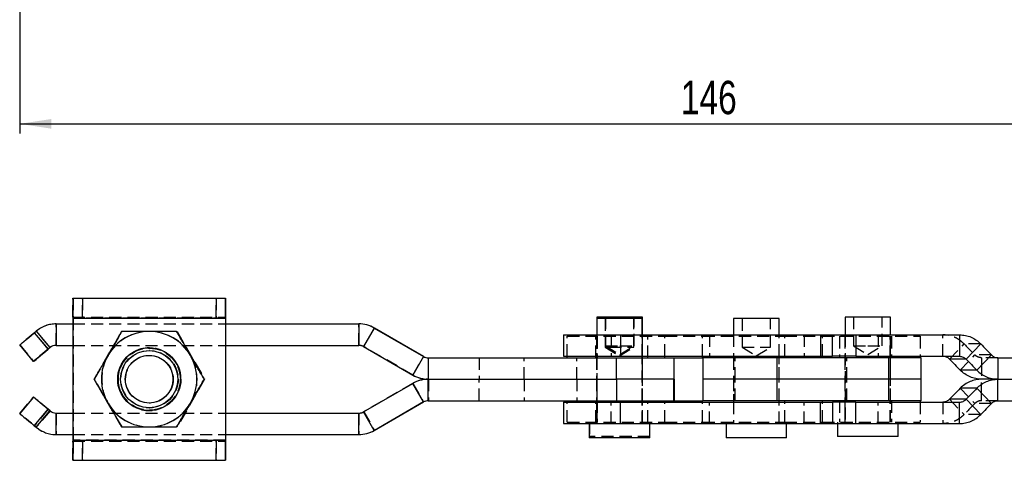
# Model space of a CAD drawing. Extents: x 40 to 416, y 16 to 281.
# Tile 6 of 41: x 55 to 158, y 145 to 191. Entities that reach past the tile are written whole.
import ezdxf

# ---------------------------------------------------------------- set-up
doc = ezdxf.new("R2010")
doc.units = 0
doc.linetypes.add('HIDDEN', pattern=[1.905, 1.27, -0.635])
doc.layers.get('0').update_dxf_attribs({"linetype": 'CONTINUOUS'})
doc.styles.add('SLDTEXTSTYLE0', font='TXT', dxfattribs={"width": 0.75})
doc.dimstyles.new('SLDDIMSTYLE0', dxfattribs={"dimtxt": 3.5, "dimasz": 3.302, "dimexe": 0, "dimexo": 0.0625, "dimgap": 0.875, "dimtad": 1, "dimdec": 0, "dimrnd": 1e-09, "dimzin": 12, "dimtxsty": 'SLDTEXTSTYLE0', "dimsah": 1, "dimcen": 0.09, "dimazin": 3, "dimtfac": 1, "dimtdec": 0, "dimtofl": 0, "dimtmove": 0, "dimatfit": 3, "dimtolj": 1, "dimtzin": 12})

# ---------------------------------------------------------------- blocks, each defined once
blk = doc.blocks.new('_D_7')
at = {"color": 179, "linetype": 'CONTINUOUS'}
for p, q in [((54.66, 248.6), (54.66, 178.93)), ((200.43, 243.05), (200.43, 178.93)), ((54.66, 179.93), (200.43, 179.93))]:
    blk.add_line(p, q, dxfattribs=at)
for points in [[(54.66, 179.93), (57.96, 179.42), (57.96, 180.43)], [(200.43, 179.93), (197.13, 180.43), (197.13, 179.42)]]:
    blk.add_solid(points, dxfattribs=at)
at = {"color": 179, "linetype": 'CONTINUOUS', "insert": (123.96, 184.44, 0.1), "char_height": 3.5, "attachment_point": 1, "style": 'SLDTEXTSTYLE0'}
blk.add_mtext('146', dxfattribs=at)

msp = doc.modelspace()

# ---------------------------------------------------------------- linework, layer by layer
at = {"color": 7, "linetype": 'CONTINUOUS'}
for p, q in [((60.22723, 161.65956), (76.22722, 161.65956)), ((76.22722, 161.65956), (76.22722, 159.65956)), ((76.22935, 161.65956), (76.22722, 161.65956)), ((76.22722, 161.65956), (76.2388, 161.65956)), ((76.22935, 159.65956), (76.22935, 161.65956)), ((76.2388, 161.65956), (76.2388, 159.65956)), ((76.2388, 161.65956), (76.24093, 161.65956)), ((76.24093, 159.65956), (76.24093, 161.65956)), ((58.46888, 158.95955), (58.46888, 156.70955)), ((58.46888, 158.95955), (60.22486, 158.95955)), ((60.22486, 159.55955), (76.22486, 159.55955)), ((60.22486, 159.55955), (60.22486, 146.75956)), ((76.22711, 159.55955), (76.22486, 159.55955)), ((76.22486, 159.55955), (76.22486, 146.75956)), ((76.22711, 159.55955), (76.22711, 146.75956)), ((76.22711, 158.95955), (90.19586, 158.95955)), ((76.22935, 159.65956), (76.22722, 159.65956)), ((76.2388, 159.65956), (76.22935, 159.65956)), ((76.2388, 159.65956), (76.24093, 159.65956)), ((76.24329, 159.55955), (76.24104, 159.55955)), ((76.24104, 159.55955), (76.24104, 158.95955)), ((76.24329, 159.55955), (76.24329, 158.95955)), ((90.19586, 158.95955), (90.20979, 158.95955)), ((90.19586, 158.95955), (90.19586, 156.70955)), ((115.15224, 159.50955), (115.15224, 157.80955)), ((119.91473, 159.50955), (115.15224, 159.50955)), ((115.16628, 159.65956), (115.16628, 159.50955)), ((119.92878, 159.65956), (115.16628, 159.65956)), ((119.91473, 157.80955), (119.91473, 159.50955)), ((119.92878, 157.80955), (119.92878, 159.65956)), ((129.48773, 159.50955), (129.48773, 157.80955)), ((134.25023, 159.50955), (129.48773, 159.50955)), ((134.25023, 157.80955), (134.25023, 159.50955)), ((141.16628, 159.65956), (141.16628, 157.80955)), ((145.92878, 159.65956), (141.16628, 159.65956)), ((145.92878, 157.80955), (145.92878, 159.65956)), ((56.182, 158.03321), (56.37982, 158.1992)), ((56.182, 158.03321), (57.62828, 156.30961)), ((56.37982, 158.1992), (57.8261, 156.4756)), ((91.82085, 158.52414), (90.69585, 156.57558)), ((91.82085, 158.52414), (96.98342, 155.54353)), ((91.82085, 158.52414), (91.83479, 158.52414)), ((96.99735, 155.54353), (91.83479, 158.52414)), ((111.66825, 157.80955), (111.66825, 155.55955)), ((111.66825, 157.80955), (117.62571, 157.80955)), ((117.62571, 157.80955), (117.62571, 155.55955)), ((117.62571, 157.80955), (138.58054, 157.80955)), ((138.58054, 157.80955), (138.58054, 155.55955)), ((138.58054, 157.80955), (139.85134, 157.80955)), ((139.85134, 155.55955), (139.85134, 157.80955)), ((139.85134, 157.80955), (142.29656, 157.80955)), ((142.29656, 157.80955), (142.29656, 155.55955)), ((142.29656, 157.80955), (153.17878, 157.80955)), ((153.17878, 157.80955), (153.17878, 155.55955)), ((56.09843, 155.02403), (54.65216, 156.74763)), ((57.62828, 156.30961), (57.8261, 156.4756)), ((57.84003, 156.4756), (57.64221, 156.30961)), ((57.8261, 156.4756), (57.84003, 156.4756)), ((58.46888, 156.70955), (60.22486, 156.70955)), ((68.21947, 156.15955), (68.21306, 156.15955)), ((76.22711, 156.70955), (90.19586, 156.70955)), ((76.24104, 156.70955), (76.24104, 149.60955)), ((76.24329, 156.70955), (76.24329, 149.60955)), ((90.69585, 156.57558), (95.85842, 153.59497)), ((155.39417, 156.85765), (153.85296, 155.26666)), ((56.10787, 155.02403), (56.09843, 155.02403)), ((96.98342, 155.54353), (95.85842, 153.59497)), ((96.98342, 155.54353), (96.99735, 155.54353)), ((97.48341, 155.40955), (97.48341, 153.15955)), ((97.48341, 155.40955), (117.22708, 155.40955)), ((111.66825, 155.55955), (117.62571, 155.55955)), ((112.04753, 155.40955), (112.04753, 155.55955)), ((115.15224, 155.55955), (115.15224, 155.40955)), ((117.22708, 153.15955), (117.22708, 155.40955)), ((117.22708, 155.40955), (123.23382, 155.40955)), ((117.62571, 155.55955), (138.58054, 155.55955)), ((119.91473, 155.40955), (119.91473, 155.55955)), ((123.23382, 155.40955), (123.23382, 153.15955)), ((123.23382, 155.40955), (123.24624, 155.40955)), ((123.24624, 155.40955), (126.23634, 155.40955)), ((123.24753, 153.15955), (123.24753, 155.40955)), ((126.23634, 155.40955), (126.26898, 155.40955)), ((126.26898, 155.40955), (126.26898, 153.15955)), ((134.06935, 155.40955), (126.26898, 155.40955)), ((129.48773, 155.55955), (129.48773, 155.40955)), ((134.06935, 153.15955), (134.06935, 155.40955)), ((145.7479, 155.40955), (134.06935, 155.40955)), ((134.25023, 155.40955), (134.25023, 155.55955)), ((138.58054, 155.55955), (139.85134, 155.55955)), ((142.29656, 155.55955), (139.85134, 155.55955)), ((142.29656, 155.55955), (153.17878, 155.55955)), ((145.7479, 153.15955), (145.7479, 155.40955)), ((149.14753, 155.40955), (145.7479, 155.40955)), ((149.04753, 155.55955), (149.04753, 155.40955)), ((149.14753, 153.15955), (149.14753, 155.40955)), ((153.85296, 155.26666), (152.10987, 155.26666)), ((156.51025, 155.70245), (154.96904, 154.11146)), ((157.19993, 155.40955), (157.19993, 153.15955)), ((157.19993, 155.40955), (159.35769, 155.40955)), ((154.96904, 154.11146), (153.23911, 154.11146)), ((73.99324, 153.15955), (73.99786, 153.15955)), ((97.48341, 153.15955), (117.22708, 153.15955)), ((97.48341, 150.90955), (97.48341, 153.15955)), ((123.23382, 153.15955), (117.22708, 153.15955)), ((117.22708, 153.15955), (117.22708, 150.90955)), ((123.23382, 153.15955), (123.24753, 153.15955)), ((123.23382, 150.90955), (123.23382, 153.15955)), ((123.24753, 153.15955), (123.24753, 150.90955)), ((126.26898, 153.15955), (126.26898, 150.90955)), ((134.06935, 153.15955), (126.26898, 153.15955)), ((145.7479, 153.15955), (134.06935, 153.15955)), ((134.06935, 150.90955), (134.06935, 153.15955)), ((149.14753, 153.15955), (145.7479, 153.15955)), ((145.7479, 150.90955), (145.7479, 153.15955)), ((149.14753, 150.90955), (149.14753, 153.15955)), ((157.19993, 153.15955), (155.49128, 153.15955)), ((157.19993, 153.15955), (159.2592, 153.15955)), ((157.19993, 150.90955), (157.19993, 153.15955)), ((90.69585, 149.74353), (95.85842, 152.72414)), ((96.98342, 150.77558), (95.85842, 152.72414)), ((154.96904, 152.20765), (153.23911, 152.20765)), ((156.51025, 150.61666), (154.96904, 152.20765)), ((56.09843, 151.29508), (54.65216, 149.57148)), ((56.10787, 151.29508), (56.09843, 151.29508)), ((91.82085, 147.79497), (96.98342, 150.77558)), ((96.99735, 150.77558), (91.83479, 147.79497)), ((96.98342, 150.77558), (96.99735, 150.77558)), ((97.48341, 150.90955), (117.22708, 150.90955)), ((111.66825, 150.75955), (111.66825, 148.50955)), ((111.66825, 150.75955), (117.62571, 150.75955)), ((112.04753, 150.75955), (112.04753, 150.90955)), ((115.15224, 150.90955), (115.15224, 150.75955)), ((117.22708, 150.90955), (123.23382, 150.90955)), ((117.62571, 148.50955), (117.62571, 150.75955)), ((117.62571, 150.75955), (138.58054, 150.75955)), ((119.91473, 150.75955), (119.91473, 150.90955)), ((123.23382, 150.90955), (123.24624, 150.90955)), ((123.24624, 150.90955), (126.23634, 150.90955)), ((126.23634, 150.90955), (126.26898, 150.90955)), ((134.06935, 150.90955), (126.26898, 150.90955)), ((129.48773, 150.90955), (129.48773, 150.75955)), ((145.7479, 150.90955), (134.06935, 150.90955)), ((134.25023, 150.75955), (134.25023, 150.90955)), ((138.58054, 148.50955), (138.58054, 150.75955)), ((138.58054, 150.75955), (139.85134, 150.75955)), ((139.85134, 150.75955), (139.85134, 148.50955)), ((142.29656, 150.75955), (139.85134, 150.75955)), ((142.29656, 148.50955), (142.29656, 150.75955)), ((142.29656, 150.75955), (153.17878, 150.75955)), ((149.14753, 150.90955), (145.7479, 150.90955)), ((149.04753, 150.90955), (149.04753, 150.75955)), ((153.85296, 151.05245), (152.10987, 151.05245)), ((153.17878, 148.50955), (153.17878, 150.75955)), ((155.39417, 149.46146), (153.85296, 151.05245)), ((157.19993, 150.90955), (159.35769, 150.90955)), ((56.182, 148.2859), (57.62828, 150.0095)), ((56.37982, 148.11991), (57.8261, 149.84351)), ((57.62828, 150.0095), (57.8261, 149.84351)), ((57.84003, 149.84351), (57.64221, 150.0095)), ((57.8261, 149.84351), (57.84003, 149.84351)), ((68.21306, 150.15955), (68.21947, 150.15955)), ((91.82085, 147.79497), (90.69585, 149.74353)), ((58.46888, 147.35955), (58.46888, 149.60955)), ((58.46888, 149.60955), (60.22486, 149.60955)), ((76.22711, 149.60955), (90.19586, 149.60955)), ((90.19586, 147.35955), (90.19586, 149.60955)), ((56.182, 148.2859), (56.37982, 148.11991)), ((91.82085, 147.79497), (91.83479, 147.79497)), ((111.66825, 148.50955), (117.62571, 148.50955)), ((114.35849, 148.50955), (114.35849, 147.00956)), ((117.62571, 148.50955), (138.58054, 148.50955)), ((120.70849, 147.00956), (120.70849, 148.50955)), ((120.72253, 147.15955), (120.72253, 148.50955)), ((128.69398, 148.50955), (128.69398, 147.00956)), ((135.04398, 147.00956), (135.04398, 148.50955)), ((138.58054, 148.50955), (139.85134, 148.50955)), ((139.85134, 148.50955), (142.29656, 148.50955)), ((140.37253, 148.50955), (140.37253, 147.15955)), ((142.29656, 148.50955), (153.17878, 148.50955)), ((146.72253, 147.15955), (146.72253, 148.50955)), ((58.46888, 147.35955), (60.22486, 147.35955)), ((60.22486, 146.75956), (76.22486, 146.75956)), ((76.22486, 146.75956), (76.22711, 146.75956)), ((76.22711, 147.35955), (90.19586, 147.35955)), ((76.22722, 146.65955), (76.22722, 144.65955)), ((76.22722, 146.65955), (76.22935, 146.65955)), ((76.22722, 146.65955), (76.2388, 146.65955)), ((76.22935, 144.65955), (76.22935, 146.65955)), ((76.2388, 146.65955), (76.2388, 144.65955)), ((76.24093, 146.65955), (76.2388, 146.65955)), ((76.24093, 144.65955), (76.24093, 146.65955)), ((76.24104, 147.35955), (76.24104, 146.75956)), ((76.24104, 146.75956), (76.24329, 146.75956)), ((76.24329, 147.35955), (76.24329, 146.75956)), ((90.19586, 147.35955), (90.20979, 147.35955)), ((120.70849, 147.00956), (114.35849, 147.00956)), ((120.72253, 147.15955), (120.70849, 147.15955)), ((135.04398, 147.00956), (128.69398, 147.00956)), ((146.72253, 147.15955), (140.37253, 147.15955)), ((60.22723, 144.65955), (76.22722, 144.65955)), ((76.22722, 144.65955), (76.22935, 144.65955)), ((76.2388, 144.65955), (76.22935, 144.65955)), ((76.24093, 144.65955), (76.2388, 144.65955))]:
    msp.add_line(p, q, dxfattribs=at)
at = {"color": 7, "linetype": 'HIDDEN'}
for p, q in [((60.22723, 159.65956), (60.22723, 161.65956)), ((60.22936, 161.65956), (60.22936, 159.65956)), ((60.2388, 159.65956), (60.2388, 161.65956)), ((60.24094, 161.65956), (60.24094, 159.65956)), ((61.23048, 159.65956), (61.23048, 161.65956)), ((61.23768, 161.65956), (61.23768, 159.65956)), ((75.23048, 161.65956), (75.23048, 159.65956)), ((75.23767, 159.65956), (75.23767, 161.65956)), ((58.48281, 156.70955), (58.48281, 158.95955)), ((60.22486, 159.55955), (60.22711, 159.55955)), ((60.22486, 158.95955), (76.22711, 158.95955)), ((60.22711, 159.55955), (60.22711, 146.75956)), ((60.22711, 159.55955), (76.22711, 159.55955)), ((60.22723, 159.65956), (76.22722, 159.65956)), ((60.24105, 159.55955), (60.24105, 146.75956)), ((60.24105, 159.55955), (60.2433, 159.55955)), ((76.22711, 159.55955), (60.24105, 159.55955)), ((76.24329, 159.55955), (60.2433, 159.55955)), ((60.2433, 159.55955), (60.2433, 146.75956)), ((76.24104, 158.95955), (76.24104, 156.70955)), ((76.24329, 158.95955), (76.24329, 156.70955)), ((90.20979, 156.70955), (90.20979, 158.95955)), ((115.16628, 159.50955), (115.16628, 148.65956)), ((116.03349, 159.50955), (116.03349, 156.50955)), ((116.04753, 159.65956), (116.04753, 156.65955)), ((119.03348, 156.50955), (119.03348, 159.50955)), ((119.04753, 156.65955), (119.04753, 159.65956)), ((130.36898, 159.50955), (130.36898, 156.50955)), ((133.36898, 156.50955), (133.36898, 159.50955)), ((142.04753, 159.65956), (142.04753, 156.65955)), ((145.04753, 156.65955), (145.04753, 159.65956)), ((56.39376, 158.1992), (56.19594, 158.03321)), ((57.64221, 156.30961), (56.19594, 158.03321)), ((56.37982, 158.1992), (56.39376, 158.1992)), ((57.84003, 156.4756), (56.39376, 158.1992)), ((62.48957, 153.15955), (65.37632, 158.15955)), ((62.49407, 153.15955), (65.38082, 158.15955)), ((71.14983, 158.15955), (74.03658, 153.15955)), ((71.15432, 158.15955), (74.04107, 153.15955)), ((90.70979, 156.57558), (91.83479, 158.52414)), ((112.04753, 155.55955), (112.04753, 157.65955)), ((112.04753, 157.65955), (122.28985, 157.65955)), ((115.04753, 155.40955), (115.04753, 157.65955)), ((115.13348, 157.80955), (115.13348, 155.55955)), ((115.14753, 157.65955), (115.14753, 155.40955)), ((115.15224, 157.80955), (115.15224, 155.55955)), ((115.19753, 157.65955), (115.19753, 155.40955)), ((116.65151, 157.80955), (116.65151, 155.55955)), ((119.91473, 155.55955), (119.91473, 157.80955)), ((119.92878, 148.65956), (119.92878, 157.80955)), ((119.93349, 155.55955), (119.93349, 157.80955)), ((119.94753, 155.40955), (119.94753, 157.65955)), ((120.49753, 155.40955), (120.49753, 157.65955)), ((122.28985, 157.65955), (126.23634, 157.65955)), ((122.28985, 155.55955), (122.28985, 157.65955)), ((126.23634, 157.65955), (134.85873, 157.65955)), ((126.23634, 155.55955), (126.23634, 157.65955)), ((126.95805, 157.80955), (126.95805, 155.55955)), ((129.46898, 157.80955), (129.46898, 155.55955)), ((129.48773, 157.80955), (129.48773, 155.55955)), ((134.25023, 155.55955), (134.25023, 157.80955)), ((134.26898, 155.55955), (134.26898, 157.80955)), ((134.85873, 157.65955), (138.80522, 157.65955)), ((134.85873, 155.55955), (134.85873, 157.65955)), ((136.90133, 157.80955), (136.90133, 155.55955)), ((138.80522, 157.65955), (149.04753, 157.65955)), ((138.80522, 155.55955), (138.80522, 157.65955)), ((140.59753, 157.65955), (140.59753, 155.40955)), ((141.14753, 157.65955), (141.14753, 155.40955)), ((141.16628, 157.80955), (141.16628, 148.65956)), ((141.16704, 157.80955), (141.16704, 155.55955)), ((144.62635, 157.80955), (144.62635, 155.55955)), ((145.89753, 155.40955), (145.89753, 157.65955)), ((145.92878, 148.65956), (145.92878, 157.80955)), ((145.94753, 155.40955), (145.94753, 157.65955)), ((146.04753, 157.65955), (146.04753, 155.40955)), ((149.04753, 157.65955), (149.04753, 155.55955)), ((151.43001, 155.55955), (151.43001, 157.80955)), ((54.6616, 156.74763), (54.65216, 156.74763)), ((54.6616, 156.74763), (56.10787, 155.02403)), ((60.22486, 156.70955), (76.22711, 156.70955)), ((68.26308, 156.15955), (68.21947, 156.15955)), ((68.22711, 156.40955), (68.22486, 156.40955)), ((68.24329, 156.40955), (68.24105, 156.40955)), ((90.19586, 156.70955), (90.20979, 156.70955)), ((90.69585, 156.57558), (90.70979, 156.57558)), ((95.87235, 153.59497), (90.70979, 156.57558)), ((116.03349, 156.50955), (116.47155, 156.50955)), ((116.03349, 156.50955), (117.53349, 155.60826)), ((116.04753, 156.65955), (117.54753, 156.65955)), ((116.04753, 156.65955), (117.54753, 155.75826)), ((116.47155, 156.50955), (119.03348, 156.50955)), ((117.53349, 155.60826), (119.03348, 156.50955)), ((117.54753, 156.65955), (119.04753, 156.65955)), ((117.54753, 155.75826), (119.04753, 156.65955)), ((130.36898, 156.50955), (133.23891, 156.50955)), ((130.36898, 156.50955), (131.86898, 155.60826)), ((131.86898, 155.60826), (133.36898, 156.50955)), ((133.23891, 156.50955), (133.36898, 156.50955)), ((142.04753, 156.65955), (143.54753, 156.65955)), ((142.04753, 156.65955), (143.54753, 155.75826)), ((143.54753, 156.65955), (145.04753, 156.65955)), ((143.54753, 155.75826), (145.04753, 156.65955)), ((152.10987, 155.26666), (153.65107, 156.85765)), ((155.39417, 156.85765), (153.65107, 156.85765)), ((68.22424, 155.65955), (68.21987, 155.65955)), ((68.24829, 155.65955), (68.24392, 155.65955)), ((95.87235, 153.59497), (96.99735, 155.54353)), ((97.49735, 153.15955), (97.49735, 155.40955)), ((102.82331, 155.40955), (102.82331, 153.15955)), ((107.5453, 153.15955), (107.5453, 155.40955)), ((113.06805, 153.15955), (113.06805, 155.40955)), ((115.13348, 155.40955), (115.13348, 153.15955)), ((115.14753, 155.40955), (115.14753, 153.15955)), ((115.15224, 155.40955), (115.15224, 150.90955)), ((119.91473, 150.90955), (119.91473, 155.40955)), ((119.93349, 153.15955), (119.93349, 155.40955)), ((119.94753, 153.15955), (119.94753, 155.40955)), ((129.46898, 155.40955), (129.46898, 153.15955)), ((129.48773, 155.40955), (129.48773, 150.90955)), ((129.66861, 153.15955), (129.66861, 155.40955)), ((134.25023, 150.90955), (134.25023, 155.40955)), ((134.26898, 153.15955), (134.26898, 155.40955)), ((141.14753, 155.40955), (141.14753, 153.15955)), ((141.34716, 153.15955), (141.34716, 155.40955)), ((145.94753, 153.15955), (145.94753, 155.40955)), ((153.23911, 154.11146), (154.78032, 155.70245)), ((156.51025, 155.70245), (154.78032, 155.70245)), ((157.19993, 155.40955), (155.49128, 155.40955)), ((155.49128, 155.40955), (155.49128, 154.78011)), ((155.49128, 154.78011), (155.49128, 153.15955)), ((62.44625, 153.15955), (62.45086, 153.15955)), ((62.4703, 153.15955), (62.47491, 153.15955)), ((65.37632, 148.15955), (62.48957, 153.15955)), ((62.49407, 153.15955), (62.48957, 153.15955)), ((65.38082, 148.15955), (62.49407, 153.15955)), ((74.03658, 153.15955), (71.14983, 148.15955)), ((74.04107, 153.15955), (71.15432, 148.15955)), ((74.0173, 153.15955), (74.02191, 153.15955)), ((74.04107, 153.15955), (74.03658, 153.15955)), ((95.85842, 153.59497), (95.87235, 153.59497)), ((97.49735, 153.15955), (97.49735, 150.90955)), ((102.82331, 150.90955), (102.82331, 153.15955)), ((107.5453, 153.15955), (107.5453, 150.90955)), ((113.06805, 153.15955), (113.06805, 150.90955)), ((115.13348, 153.15955), (115.13348, 150.90955)), ((115.14753, 153.15955), (115.14753, 150.90955)), ((119.93349, 150.90955), (119.93349, 153.15955)), ((119.94753, 150.90955), (119.94753, 153.15955)), ((129.46898, 153.15955), (129.46898, 150.90955)), ((129.66861, 150.90955), (129.66861, 153.15955)), ((134.26898, 150.90955), (134.26898, 153.15955)), ((141.14753, 153.15955), (141.14753, 150.90955)), ((141.34716, 150.90955), (141.34716, 153.15955)), ((145.94753, 150.90955), (145.94753, 153.15955)), ((155.49128, 151.539), (155.49128, 153.15955)), ((95.87235, 152.72414), (90.70979, 149.74353)), ((95.85842, 152.72414), (95.87235, 152.72414)), ((95.87235, 152.72414), (96.99735, 150.77558)), ((153.23911, 152.20765), (154.78032, 150.61666)), ((54.6616, 149.57148), (56.10787, 151.29508)), ((112.04753, 148.65956), (112.04753, 150.75955)), ((115.04753, 148.65956), (115.04753, 150.90955)), ((115.13348, 150.75955), (115.13348, 148.50955)), ((115.14753, 150.90955), (115.14753, 148.65956)), ((115.15224, 150.75955), (115.15224, 148.50955)), ((115.19753, 150.90955), (115.19753, 148.65956)), ((116.65151, 148.50955), (116.65151, 150.75955)), ((119.91473, 148.50955), (119.91473, 150.75955)), ((119.93349, 148.50955), (119.93349, 150.75955)), ((119.94753, 148.65956), (119.94753, 150.90955)), ((120.49753, 148.65956), (120.49753, 150.90955)), ((122.28985, 148.65956), (122.28985, 150.75955)), ((126.23634, 148.65956), (126.23634, 150.75955)), ((126.95805, 148.50955), (126.95805, 150.75955)), ((129.46898, 150.75955), (129.46898, 148.50955)), ((129.48773, 150.75955), (129.48773, 148.50955)), ((134.25023, 148.50955), (134.25023, 150.75955)), ((134.26898, 148.50955), (134.26898, 150.75955)), ((134.85873, 148.65956), (134.85873, 150.75955)), ((136.90133, 148.50955), (136.90133, 150.75955)), ((138.80522, 148.65956), (138.80522, 150.75955)), ((140.59753, 150.90955), (140.59753, 148.65956)), ((141.14753, 150.90955), (141.14753, 148.65956)), ((141.16704, 148.50955), (141.16704, 150.75955)), ((144.62635, 148.50955), (144.62635, 150.75955)), ((145.89753, 148.65956), (145.89753, 150.90955)), ((145.94753, 148.65956), (145.94753, 150.90955)), ((146.04753, 150.90955), (146.04753, 148.65956)), ((149.04753, 150.75955), (149.04753, 148.65956)), ((151.43001, 150.75955), (151.43001, 148.50955)), ((152.10987, 151.05245), (153.65107, 149.46146)), ((155.49128, 150.90955), (155.49128, 151.539)), ((157.19993, 150.90955), (155.49128, 150.90955)), ((57.64221, 150.0095), (56.19594, 148.2859)), ((57.84003, 149.84351), (56.39376, 148.11991)), ((68.21947, 150.15955), (68.26308, 150.15955)), ((68.21987, 150.65955), (68.22424, 150.65955)), ((68.22486, 149.90955), (68.22711, 149.90955)), ((68.24105, 149.90955), (68.24329, 149.90955)), ((68.24392, 150.65955), (68.24829, 150.65955)), ((90.69585, 149.74353), (90.70979, 149.74353)), ((90.70979, 149.74353), (91.83479, 147.79497)), ((156.51025, 150.61666), (154.78032, 150.61666)), ((54.6616, 149.57148), (54.65216, 149.57148)), ((58.48281, 149.60955), (58.48281, 147.35955)), ((60.22486, 149.60955), (76.22711, 149.60955)), ((76.24104, 149.60955), (76.24104, 147.35955)), ((76.24329, 149.60955), (76.24329, 147.35955)), ((90.19586, 149.60955), (90.20979, 149.60955)), ((90.20979, 149.60955), (90.20979, 147.35955)), ((112.04753, 148.65956), (122.28985, 148.65956)), ((114.37253, 148.65956), (114.37253, 147.15955)), ((120.72253, 148.50955), (120.72253, 148.65956)), ((122.28985, 148.65956), (126.23634, 148.65956)), ((126.23634, 148.65956), (134.85873, 148.65956)), ((134.85873, 148.65956), (138.80522, 148.65956)), ((138.80522, 148.65956), (149.04753, 148.65956)), ((140.37253, 148.65956), (140.37253, 148.50955)), ((146.72253, 148.50955), (146.72253, 148.65956)), ((155.39417, 149.46146), (153.65107, 149.46146)), ((56.39376, 148.11991), (56.19594, 148.2859)), ((56.37982, 148.11991), (56.39376, 148.11991)), ((60.22486, 147.35955), (76.22711, 147.35955)), ((60.22711, 146.75956), (60.22486, 146.75956)), ((60.22711, 146.75956), (76.22711, 146.75956)), ((60.22723, 146.65955), (76.22722, 146.65955)), ((60.22723, 144.65955), (60.22723, 146.65955)), ((60.22936, 146.65955), (60.22936, 144.65955)), ((60.2388, 144.65955), (60.2388, 146.65955)), ((60.24094, 146.65955), (60.24094, 144.65955)), ((60.2433, 146.75956), (60.24105, 146.75956)), ((76.22711, 146.75956), (60.24105, 146.75956)), ((76.24329, 146.75956), (60.2433, 146.75956)), ((61.23048, 144.65955), (61.23048, 146.65955)), ((61.23768, 146.65955), (61.23768, 144.65955)), ((75.23048, 146.65955), (75.23048, 144.65955)), ((75.23767, 144.65955), (75.23767, 146.65955)), ((120.70849, 147.15955), (114.37253, 147.15955))]:
    msp.add_line(p, q, dxfattribs=at)
at = {"color": 8, "linetype": 'CONTINUOUS'}
for p, q in [((76.24104, 159.55955), (76.22711, 159.55955)), ((122.28985, 155.40955), (122.28985, 155.55955)), ((126.23634, 155.40955), (126.23634, 155.55955)), ((134.85873, 155.40955), (134.85873, 155.55955)), ((138.80522, 155.40955), (138.80522, 155.55955)), ((122.28985, 150.75955), (122.28985, 150.90955)), ((126.23634, 150.75955), (126.23634, 150.90955)), ((134.85873, 150.75955), (134.85873, 150.90955)), ((138.80522, 150.75955), (138.80522, 150.90955)), ((76.24104, 146.75956), (76.22711, 146.75956))]:
    msp.add_line(p, q, dxfattribs=at)
at = {"color": 7, "linetype": 'CONTINUOUS', "flags": 128}
for points in [[(54.65216, 156.74763), (54.68116, 156.77234), (54.76792, 156.84549), (54.90912, 156.96429), (55.09931, 157.12417), (55.3312, 157.31898), (55.59587, 157.54124), (55.88315, 157.78241), (56.182, 158.03321)], [(57.62828, 156.30961), (57.32942, 156.05881), (57.04214, 155.81764), (56.77747, 155.59538), (56.54558, 155.40057), (56.35539, 155.24069), (56.21419, 155.12189), (56.12743, 155.04874), (56.09843, 155.02403)], [(56.10787, 155.02403), (56.13775, 155.04874), (56.22535, 155.12189), (56.36733, 155.24069), (56.5582, 155.40057), (56.79065, 155.59538), (57.05574, 155.81764), (57.34327, 156.05881), (57.64221, 156.30961)], [(57.62828, 150.0095), (57.32942, 150.2603), (57.04214, 150.50147), (56.77747, 150.72373), (56.54558, 150.91854), (56.35539, 151.07842), (56.21419, 151.19722), (56.12743, 151.27037), (56.09843, 151.29508)], [(56.10787, 151.29508), (56.13775, 151.27037), (56.22535, 151.19722), (56.36733, 151.07842), (56.5582, 150.91854), (56.79065, 150.72373), (57.05574, 150.50147), (57.34327, 150.2603), (57.64221, 150.0095)], [(54.65216, 149.57148), (54.68116, 149.54677), (54.76792, 149.47362), (54.90912, 149.35482), (55.09931, 149.19494), (55.3312, 149.00013), (55.59587, 148.77787), (55.88315, 148.5367), (56.182, 148.2859)]]:
    msp.add_lwpolyline(points, dxfattribs=at)
at = {"color": 7, "linetype": 'HIDDEN', "flags": 128}
for points in [[(56.19594, 158.03321), (55.897, 157.78241), (55.60947, 157.54124), (55.34438, 157.31898), (55.11193, 157.12417), (54.92106, 156.96429), (54.77909, 156.84549), (54.69148, 156.77234), (54.6616, 156.74763)], [(56.19594, 148.2859), (55.897, 148.5367), (55.60947, 148.77787), (55.34438, 149.00013), (55.11193, 149.19494), (54.92106, 149.35482), (54.77909, 149.47362), (54.69148, 149.54677), (54.6616, 149.57148)]]:
    msp.add_lwpolyline(points, dxfattribs=at)
at = {"color": 7, "linetype": 'CONTINUOUS'}
for centre, radius in [((68.21924, 153.15956), 3.29571), ((68.21306, 153.15955), 3), ((68.2125, 153.15955), 2.5)]:
    msp.add_circle(centre, radius, dxfattribs=at)
at = {"color": 7, "linetype": 'HIDDEN'}
for centre, radius in [((68.22486, 153.15955), 3.29571), ((68.24892, 153.15956), 3.29571), ((68.22486, 153.15953), 3.25), ((68.22711, 153.15957), 3.25), ((68.24104, 153.15957), 3.25), ((68.24329, 153.15955), 3.25), ((68.26307, 153.15955), 3), ((68.21987, 153.15955), 2.5), ((68.22423, 153.15956), 2.5), ((68.24392, 153.15955), 2.5), ((68.24829, 153.15956), 2.5)]:
    msp.add_circle(centre, radius, dxfattribs=at)
at = {"color": 7, "linetype": 'CONTINUOUS'}
for centre, radius, start, end in [((529.60136, 160.08166), 469.37679, 179.8073891, 180.0637319), ((543.38468, 160.08498), 467.16012, 179.8068825, 180.0644417), ((-390.91653, 160.08498), 467.16012, 359.9355583, 0.1931175), ((58.46888, 155.70956), 3.24999, 89.9999412, 130.0000363), ((98.57203, 159.58458), 22.34494, 179.8077591, 180.0641753), ((53.89612, 159.58458), 22.34494, 359.9358247, 0.1922409), ((90.19585, 155.70956), 3.25, 59.999977, 89.9999773), ((90.20979, 155.70956), 3.25, 59.999977, 89.9999773), ((68.21924, 153.15957), 4.99999, 89.9999345, 150.0000909), ((68.21924, 153.15956), 5, 29.9999861, 89.9999886), ((58.46887, 155.70958), 0.99997, 89.9996169, 130.000613), ((58.48282, 155.70955), 1.00001, 90.0003436, 129.9998863), ((90.19586, 155.70958), 0.99997, 59.9995685, 90.0002517), ((499.64821, 488.33432), 477.89918, 223.9167246, 224.1093025), ((68.21924, 153.15955), 5, 149.999992, 210.000008), ((68.21923, 153.15955), 5.00001, 330.0000451, 29.9999549), ((97.48341, 156.40955), 0.99999, 239.9998447, 269.9999755), ((97.49735, 156.40955), 0.99999, 239.9998447, 269.9999755), ((326.0673, 324.18557), 242.47637, 224.1581063, 224.5398296), ((498.08872, 486.72566), 477.87375, 223.9167195, 224.1093076), ((97.48342, 156.40956), 3.25, 240.0000072, 269.9999528), ((97.48342, 149.90955), 3.25, 90.0000472, 119.9999928), ((326.0673, -17.86646), 242.47637, 135.4601704, 135.8418937), ((498.08872, -180.40655), 477.87375, 135.8906924, 136.0832805), ((97.48341, 149.90956), 0.99999, 90.0000245, 120.0001553), ((97.49735, 149.90956), 0.99999, 90.0000245, 120.0001553), ((58.46887, 150.60953), 0.99997, 229.999387, 270.0003831), ((58.48282, 150.60956), 1.00001, 230.0001137, 269.9996564), ((68.21924, 153.15954), 4.99999, 209.9999091, 270.0000655), ((68.21924, 153.15955), 5, 270.0000114, 330.0000139), ((90.19586, 150.60953), 0.99997, 269.9997483, 300.0004315), ((499.64821, -182.01521), 477.89918, 135.8906975, 136.0832754), ((58.46888, 150.60955), 3.24999, 229.9999637, 270.0000588), ((90.19585, 150.60955), 3.25, 270.0000227, 300.000023), ((90.20979, 150.60955), 3.25, 270.0000227, 300.000023), ((529.60136, 146.23745), 469.37679, 179.9362681, 180.1926109), ((543.38468, 146.23413), 467.16012, 179.9355583, 180.1931175), ((98.57203, 146.73453), 22.34494, 179.9358247, 180.1922409), ((53.89612, 146.73453), 22.34494, 359.8077591, 0.0641753), ((-390.91653, 146.23413), 467.16012, 359.8068825, 0.0644417)]:
    msp.add_arc(centre, radius, start, end, dxfattribs=at)
at = {"color": 7, "linetype": 'HIDDEN'}
for centre, radius, start, end in [((-407.18874, 160.0855), 467.43234, 359.9355317, 0.1929408), ((58.48282, 155.70956), 3.24999, 90.0000725, 130.0000363), ((82.87713, 159.58424), 22.65003, 179.809486, 180.0624484), ((36.75172, 159.5833), 23.48935, 359.9420711, 0.1859945), ((68.22487, 153.15955), 5.00001, 90.0000884, 149.999937), ((68.24329, 153.15957), 4.99999, 89.9999345, 150.0000909), ((68.24892, 153.15955), 5.00001, 90.0000884, 149.999937), ((68.22486, 153.15956), 5, 29.9999861, 89.9999886), ((68.24329, 153.15956), 5, 29.9999861, 89.9999886), ((68.24892, 153.15957), 4.99999, 29.9999091, 90.0000655), ((68.24329, 153.15955), 3.29571, 90.0000131, 275.2442578), ((68.24329, 153.15955), 3.29571, 317.7881421, 89.9999539), ((90.2098, 155.70958), 0.99997, 59.9995685, 90.0002517), ((327.61201, 325.77998), 242.48125, 224.1581102, 224.5398257), ((68.22486, 153.15955), 5, 149.999992, 210.000008), ((68.24329, 153.15955), 5, 149.999992, 210.000008), ((68.24893, 153.15955), 5.00001, 150.0000982, 209.9999018), ((68.22486, 153.15955), 5, 329.999992, 30.000008), ((68.24328, 153.15955), 5.00001, 330.0000451, 29.9999549), ((68.24891, 153.15955), 5, 329.999992, 30.000008), ((97.49735, 156.40956), 3.25, 240.0000072, 269.9999528), ((97.49735, 149.90955), 3.25, 90.0000472, 119.9999928), ((68.22487, 153.15956), 5.00001, 210.000063, 269.9999116), ((68.24329, 153.15954), 4.99999, 209.9999091, 270.0000655), ((68.24892, 153.15956), 5.00001, 210.000063, 269.9999116), ((68.22486, 153.15955), 5, 270.0000114, 330.0000139), ((68.24329, 153.15955), 5, 270.0000114, 330.0000139), ((68.24892, 153.15954), 4.99999, 269.9999345, 330.0000909), ((90.2098, 150.60953), 0.99997, 269.9997483, 300.0004315), ((327.61201, -19.46087), 242.48125, 135.4601743, 135.8418898), ((58.48282, 150.60955), 3.24999, 229.9999637, 269.9999275), ((82.87713, 146.73487), 22.65003, 179.9375516, 180.190514), ((36.75172, 146.73581), 23.48935, 359.8140055, 0.0579289), ((-407.18874, 146.23361), 467.43234, 359.8070592, 0.0644683)]:
    msp.add_arc(centre, radius, start, end, dxfattribs=at)
at = {"color": 7, "linetype": 'CONTINUOUS'}
for points, knots in [([(65.333, 158.15955), (65.09845, 157.75354), (64.62504, 156.93408), (64.13591, 156.08696), (63.88912, 155.65955)], [0, 0, 0, 0, 0.495457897, 1, 1, 1, 1]), ([(68.21924, 158.15955), (67.84595, 158.15955), (67.09397, 158.15955), (66.13159, 158.15955), (65.54979, 158.15955), (65.333, 158.15955)], [0, 0, 0, 0, 0.382118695, 0.769765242, 1, 1, 1, 1]), ([(71.10649, 158.15955), (70.75246, 158.15955), (70.04117, 158.15955), (69.07113, 158.15955), (68.46049, 158.15955), (68.21924, 158.15955)], [0, 0, 0, 0, 0.374792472, 0.752995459, 1, 1, 1, 1]), ([(72.54937, 155.65955), (72.51517, 155.71879), (72.25609, 156.16753), (71.7677, 157.01364), (71.32824, 157.77526), (71.10649, 158.15955)], [0, 0, 0, 0, 0.070062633, 0.530770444, 1, 1, 1, 1]), ([(71.11111, 158.15955), (71.34566, 157.75354), (71.81906, 156.93408), (72.3082, 156.08696), (72.55499, 155.65955)], [0, 0, 0, 0, 0.495457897, 1, 1, 1, 1]), ([(153.17878, 157.80955), (153.38402, 157.79755), (153.7945, 157.77353), (154.38493, 157.57896), (154.93491, 157.28359), (155.24108, 156.99963), (155.39417, 156.85765)], [0, 0, 0, 0, 0.249999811, 0.499999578, 0.75000013, 1, 1, 1, 1]), ([(63.88912, 155.65955), (63.85492, 155.60032), (63.59584, 155.15158), (63.10746, 154.30547), (62.66799, 153.54385), (62.44625, 153.15955)], [0, 0, 0, 0, 0.070063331, 0.530770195, 1, 1, 1, 1]), ([(73.99324, 153.15955), (73.75869, 153.56557), (73.28529, 154.38503), (72.79616, 155.23215), (72.54937, 155.65955)], [0, 0, 0, 0, 0.495458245, 1, 1, 1, 1]), ([(72.55499, 155.65955), (72.58918, 155.60032), (72.84826, 155.15158), (73.33666, 154.30547), (73.77611, 153.54385), (73.99786, 153.15955)], [0, 0, 0, 0, 0.070062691, 0.530770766, 1, 1, 1, 1]), ([(152.10987, 155.26666), (152.06291, 155.31035), (151.969, 155.39772), (151.80023, 155.4886), (151.61901, 155.54847), (151.49301, 155.55586), (151.43001, 155.55955)], [0, 0, 0, 0, 0.249998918, 0.500000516, 0.749999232, 1, 1, 1, 1]), ([(153.17878, 155.55955), (153.24131, 155.55586), (153.36636, 155.54847), (153.54616, 155.4886), (153.71352, 155.39772), (153.80648, 155.31035), (153.85296, 155.26666)], [0, 0, 0, 0, 0.250000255, 0.500000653, 0.749999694, 1, 1, 1, 1]), ([(156.51025, 155.70245), (156.55802, 155.65876), (156.65356, 155.57139), (156.82479, 155.48051), (157.00847, 155.42064), (157.13611, 155.41325), (157.19993, 155.40955)], [0, 0, 0, 0, 0.249998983, 0.500000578, 0.749999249, 1, 1, 1, 1]), ([(155.49128, 153.15955), (155.28297, 153.17156), (154.86636, 153.19558), (154.26674, 153.39015), (153.70757, 153.68552), (153.39526, 153.96948), (153.23911, 154.11146)], [0, 0, 0, 0, 0.249999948, 0.49999993, 0.749999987, 1, 1, 1, 1]), ([(154.96904, 154.11146), (155.12342, 153.96948), (155.43218, 153.68552), (155.98603, 153.39015), (156.58033, 153.19558), (156.99339, 153.17156), (157.19993, 153.15955)], [0, 0, 0, 0, 0.2500000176, 0.5000000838, 0.7500000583, 1, 1, 1, 1]), ([(62.44625, 153.15955), (62.68052, 152.75354), (63.15335, 151.93408), (63.64238, 151.08696), (63.88912, 150.65955)], [0, 0, 0, 0, 0.495457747, 1, 1, 1, 1]), ([(72.54937, 150.65955), (72.58357, 150.71879), (72.84265, 151.16754), (73.33127, 152.01364), (73.77124, 152.77526), (73.99324, 153.15955)], [0, 0, 0, 0, 0.070062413, 0.530770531, 1, 1, 1, 1]), ([(73.99786, 153.15955), (73.76359, 152.75354), (73.29075, 151.93408), (72.80172, 151.08696), (72.55499, 150.65955)], [0, 0, 0, 0, 0.495457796, 1, 1, 1, 1]), ([(155.49128, 153.15955), (155.28297, 153.14755), (154.86636, 153.12353), (154.26674, 152.92896), (153.70757, 152.63359), (153.39526, 152.34963), (153.23911, 152.20765)], [0, 0, 0, 0, 0.2499999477, 0.4999999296, 0.7499999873, 1, 1, 1, 1]), ([(154.96904, 152.20765), (155.12342, 152.34963), (155.43218, 152.63359), (155.98603, 152.92896), (156.58033, 153.12353), (156.99339, 153.14755), (157.19993, 153.15955)], [0, 0, 0, 0, 0.250000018, 0.500000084, 0.750000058, 1, 1, 1, 1]), ([(152.10987, 151.05245), (152.06291, 151.00876), (151.969, 150.92139), (151.80023, 150.83051), (151.61901, 150.77064), (151.49301, 150.76325), (151.43001, 150.75955)], [0, 0, 0, 0, 0.249998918, 0.500000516, 0.749999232, 1, 1, 1, 1]), ([(153.17878, 150.75955), (153.24131, 150.76325), (153.36636, 150.77064), (153.54616, 150.83051), (153.71352, 150.92139), (153.80648, 151.00876), (153.85296, 151.05245)], [0, 0, 0, 0, 0.250000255, 0.500000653, 0.749999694, 1, 1, 1, 1]), ([(156.51025, 150.61666), (156.55802, 150.66035), (156.65356, 150.74772), (156.82479, 150.8386), (157.00847, 150.89847), (157.13611, 150.90586), (157.19993, 150.90955)], [0, 0, 0, 0, 0.249998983, 0.500000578, 0.749999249, 1, 1, 1, 1]), ([(63.88912, 150.65955), (63.92332, 150.60032), (64.1824, 150.15157), (64.67102, 149.30547), (65.11099, 148.54385), (65.333, 148.15955)], [0, 0, 0, 0, 0.070062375, 0.530770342, 1, 1, 1, 1]), ([(71.10649, 148.15955), (71.34076, 148.56557), (71.8136, 149.38503), (72.30263, 150.23215), (72.54937, 150.65955)], [0, 0, 0, 0, 0.495458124, 1, 1, 1, 1]), ([(72.55499, 150.65955), (72.52079, 150.60032), (72.26171, 150.15157), (71.77309, 149.30547), (71.33311, 148.54385), (71.11111, 148.15955)], [0, 0, 0, 0, 0.070062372, 0.530770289, 1, 1, 1, 1]), ([(153.17878, 148.50955), (153.38402, 148.52156), (153.7945, 148.54558), (154.38493, 148.74015), (154.93491, 149.03552), (155.24108, 149.31948), (155.39417, 149.46146)], [0, 0, 0, 0, 0.249999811, 0.499999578, 0.75000013, 1, 1, 1, 1]), ([(65.333, 148.15955), (65.54979, 148.15955), (66.12669, 148.15955), (67.08886, 148.15955), (67.84085, 148.15955), (68.21924, 148.15955)], [0, 0, 0, 0, 0.2302352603, 0.6126678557, 1, 1, 1, 1]), ([(68.21924, 148.15955), (68.46049, 148.15955), (69.06748, 148.15955), (70.03757, 148.15955), (70.74891, 148.15955), (71.10649, 148.15955)], [0, 0, 0, 0, 0.2470041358, 0.6214752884, 1, 1, 1, 1])]:
    msp.add_open_spline(points, degree=3, knots=knots, dxfattribs=at)
at = {"color": 7, "linetype": 'HIDDEN'}
for points, knots in [([(63.89474, 155.65955), (63.92894, 155.71879), (64.18802, 156.16753), (64.6764, 157.01364), (65.11586, 157.77526), (65.33761, 158.15955)], [0, 0, 0, 0, 0.070063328, 0.530770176, 1, 1, 1, 1]), ([(153.65107, 156.85765), (153.49751, 156.99963), (153.19039, 157.28359), (152.63899, 157.57896), (152.04715, 157.77353), (151.63572, 157.79755), (151.43001, 157.80955)], [0, 0, 0, 0, 0.249999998, 0.500000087, 0.750000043, 1, 1, 1, 1]), ([(62.45086, 153.15955), (62.68541, 153.56557), (63.15881, 154.38503), (63.64795, 155.23215), (63.89474, 155.65955)], [0, 0, 0, 0, 0.495457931, 1, 1, 1, 1]), ([(155.49128, 155.40955), (155.42569, 155.41325), (155.2945, 155.42064), (155.10551, 155.48051), (154.92896, 155.57139), (154.82987, 155.65876), (154.78032, 155.70245)], [0, 0, 0, 0, 0.2500007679, 0.499999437, 0.7500010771, 1, 1, 1, 1]), ([(63.89474, 150.65955), (63.86054, 150.71879), (63.60146, 151.16754), (63.11284, 152.01364), (62.67286, 152.77526), (62.45086, 153.15955)], [0, 0, 0, 0, 0.070062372, 0.530770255, 1, 1, 1, 1]), ([(155.49128, 150.90955), (155.42569, 150.90586), (155.2945, 150.89847), (155.10551, 150.8386), (154.92896, 150.74772), (154.82987, 150.66035), (154.78032, 150.61666)], [0, 0, 0, 0, 0.2500007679, 0.499999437, 0.7500010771, 1, 1, 1, 1]), ([(65.33761, 148.15955), (65.10334, 148.56557), (64.6305, 149.38503), (64.14147, 150.23215), (63.89474, 150.65955)], [0, 0, 0, 0, 0.495457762, 1, 1, 1, 1]), ([(153.65107, 149.46146), (153.49751, 149.31948), (153.19039, 149.03552), (152.63899, 148.74015), (152.04715, 148.54558), (151.63572, 148.52156), (151.43001, 148.50955)], [0, 0, 0, 0, 0.249999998, 0.500000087, 0.750000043, 1, 1, 1, 1])]:
    msp.add_open_spline(points, degree=3, knots=knots, dxfattribs=at)

# ---------------------------------------------------------------- dimensions: what is measured, and where the dimension line sits
at = {"color": 179, "linetype": 'CONTINUOUS'}
dim = msp.add_linear_dim(base=(200.42951, 179.92638), p1=(54.6616, 249.59566), p2=(200.42951, 244.05309), dimstyle='SLDDIMSTYLE0', dxfattribs=at)
dim.commit()
dim.dimension.update_dxf_attribs({"geometry": '_D_7', "text_midpoint": (129.26495, 179.92638), "dimtype": 160})

doc.saveas('drawing.dxf')
